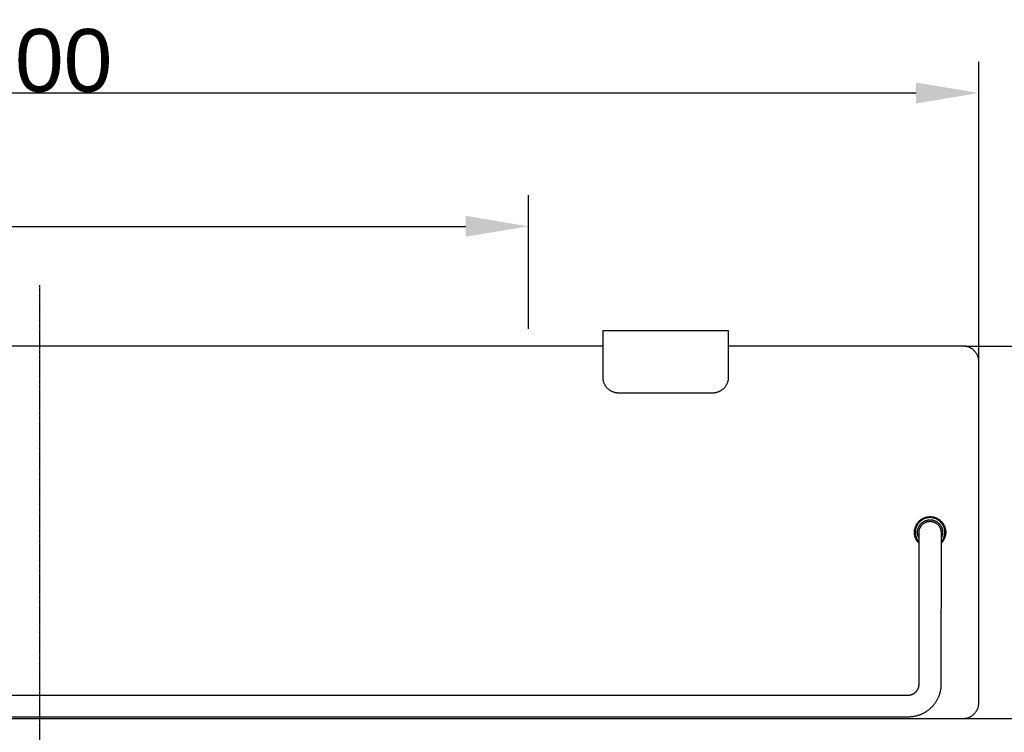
# Model space of a CAD drawing. Header units: millimetres. Extents: x 580 to 2065, y -13 to 1037.
# Tile 5 of 10: x 1208 to 1522, y 552 to 780. Entities that reach past the tile are written whole.
import ezdxf

# ---------------------------------------------------------------- set-up
doc = ezdxf.new("R2010")
doc.units = ezdxf.units.MM
doc.header["$LTSCALE"] = 0.1
doc.linetypes.add('CENTER', pattern=[0.6, 0.375, -0.075, 0.075, -0.075])
for name, color, linetype in [('CEN', 1, 'CENTER'), ('DEFAULT', 7, 'Continuous'), ('INLINE', 3, 'Continuous'), ('OUTLINE', 2, 'Continuous')]:
    doc.layers.add(name, color=color, linetype=linetype)
doc.styles.add('ARIAL', font='arial_0.ttf')
doc.dimstyles.new('DIMENSION STYLE 01', dxfattribs={"dimtxt": 20, "dimasz": 20, "dimexe": 10, "dimexo": 0.5, "dimgap": 0.09, "dimtad": 1, "dimtoh": 1, "dimdec": 0, "dimzin": 0, "dimdsep": 46, "dimtxsty": 'ARIAL', "dimcen": 0.5, "dimadec": 1, "dimazin": 0, "dimtfac": 1, "dimtdec": 4, "dimtofl": 0, "dimtmove": 0, "dimatfit": 3, "dimfxl": 1, "dimtolj": 1, "dimtzin": 0, "dimarcsym": 0})

# ---------------------------------------------------------------- blocks, each defined once
blk = doc.blocks.new('*D28')
at = {"layer": 'DEFAULT', "color": 0, "lineweight": -2, "transparency": 16777216}
for p, q in [((970.13, 681.25), (970.13, 724.02)), ((1370.13, 681.25), (1370.13, 724.02)), ((990.13, 714.02), (1350.13, 714.02))]:
    blk.add_line(p, q, dxfattribs=at)
at = {"layer": 'DEFAULT', "color": 0, "transparency": 16777216}
for points in [[(990.13, 717.36), (990.13, 710.69), (970.13, 714.02)], [(1350.13, 717.36), (1350.13, 710.69), (1370.13, 714.02)]]:
    blk.add_solid(points, dxfattribs=at)
at = {"layer": 'Defpoints', "color": 0, "transparency": 16777216}
for p in [(1370.13, 714.02), (970.13, 680.75), (1370.13, 680.75)]:
    blk.add_point(p, dxfattribs=at)
at = {"layer": 'DEFAULT', "color": 0, "transparency": 16777216, "insert": (1170.13, 724.32), "char_height": 20, "attachment_point": 5, "style": 'ARIAL'}
blk.add_mtext('\\A1;400', dxfattribs=at)
blk = doc.blocks.new('*D31')
at = {"layer": 'DEFAULT', "color": 0, "lineweight": -2, "transparency": 16777216}
for p, q in [((913.94, 671.25), (913.94, 766.63)), ((1513.94, 671.25), (1513.94, 766.63)), ((933.94, 756.63), (1493.94, 756.63))]:
    blk.add_line(p, q, dxfattribs=at)
at = {"layer": 'DEFAULT', "color": 0, "transparency": 16777216}
for points in [[(933.94, 759.97), (933.94, 753.3), (913.94, 756.63)], [(1493.94, 759.97), (1493.94, 753.3), (1513.94, 756.63)]]:
    blk.add_solid(points, dxfattribs=at)
at = {"layer": 'Defpoints', "color": 0, "transparency": 16777216}
for p in [(1513.94, 756.63), (913.94, 670.75), (1513.94, 670.75)]:
    blk.add_point(p, dxfattribs=at)
at = {"layer": 'DEFAULT', "color": 0, "transparency": 16777216, "insert": (1213.94, 766.93), "char_height": 20, "attachment_point": 5, "style": 'ARIAL'}
blk.add_mtext('\\A1;600', dxfattribs=at)
blk = doc.blocks.new('*D26')
at = {"layer": 'DEFAULT', "color": 0, "lineweight": -2, "transparency": 16777216}
for p, q in [((1509.44, 675.75), (1596.88, 675.75)), ((1586.88, 655.75), (1586.88, 576.75)), ((1509.44, 556.75), (1596.88, 556.75))]:
    blk.add_line(p, q, dxfattribs=at)
at = {"layer": 'DEFAULT', "color": 0, "transparency": 16777216}
for points in [[(1583.54, 655.75), (1590.21, 655.75), (1586.88, 675.75)], [(1583.54, 576.75), (1590.21, 576.75), (1586.88, 556.75)]]:
    blk.add_solid(points, dxfattribs=at)
at = {"layer": 'Defpoints', "color": 0, "transparency": 16777216}
for p in [(1508.94, 675.75), (1508.94, 556.75), (1586.88, 556.75)]:
    blk.add_point(p, dxfattribs=at)
at = {"layer": 'DEFAULT', "color": 0, "transparency": 16777216, "insert": (1576.58, 616.25), "char_height": 20, "attachment_point": 5, "rotation": 90, "style": 'ARIAL'}
blk.add_mtext('\\A1;119', dxfattribs=at)

msp = doc.modelspace()

# ---------------------------------------------------------------- linework, layer by layer
at = {"layer": 'CEN'}
msp.add_line((1213.94, 695.22), (1213.94, 343.96), dxfattribs=at)
at = {"layer": 'INLINE'}
for p, q in [((1494.45, 619.35), (1494.56, 619.48)), ((1494.56, 619.48), (1494.67, 619.61)), ((1494.67, 619.61), (1494.79, 619.74)), ((1494.79, 619.74), (1494.92, 619.86)), ((1495, 619.51), (1494.89, 619.39)), ((1494.92, 619.86), (1495.05, 619.98)), ((1495.11, 619.63), (1495, 619.51)), ((1495.05, 619.98), (1495.18, 620.09)), ((1495.23, 619.74), (1495.11, 619.63)), ((1495.18, 620.09), (1495.31, 620.2)), ((1495.36, 619.85), (1495.23, 619.74)), ((1495.31, 620.2), (1495.45, 620.31)), ((1495.48, 619.95), (1495.36, 619.85)), ((1495.45, 620.31), (1495.6, 620.41)), ((1495.62, 620.05), (1495.48, 619.95)), ((1495.6, 620.41), (1495.74, 620.5)), ((1495.75, 620.14), (1495.62, 620.05)), ((1495.74, 620.5), (1495.89, 620.59)), ((1495.89, 620.23), (1495.75, 620.14)), ((1495.84, 619.34), (1495.95, 619.43)), ((1495.89, 620.59), (1496.04, 620.67)), ((1496.03, 620.32), (1495.89, 620.23)), ((1495.95, 619.43), (1496.06, 619.51)), ((1496.17, 620.4), (1496.03, 620.32)), ((1496.04, 620.67), (1496.2, 620.75)), ((1496.06, 619.51), (1496.18, 619.59)), ((1496.32, 620.47), (1496.17, 620.4)), ((1496.18, 619.59), (1496.3, 619.66)), ((1496.2, 620.75), (1496.36, 620.83)), ((1496.3, 619.66), (1496.42, 619.73)), ((1496.47, 620.54), (1496.32, 620.47)), ((1496.36, 620.83), (1496.52, 620.89)), ((1496.42, 619.73), (1496.54, 619.8)), ((1496.62, 620.61), (1496.47, 620.54)), ((1496.52, 620.89), (1496.68, 620.96)), ((1496.54, 619.8), (1496.66, 619.86)), ((1496.77, 620.66), (1496.62, 620.61)), ((1496.66, 619.86), (1496.79, 619.92)), ((1496.68, 620.96), (1496.85, 621.01)), ((1496.92, 620.72), (1496.77, 620.66)), ((1496.79, 619.92), (1496.92, 619.97)), ((1496.81, 619.38), (1496.92, 619.43)), ((1496.85, 621.01), (1497.01, 621.06)), ((1497.08, 620.77), (1496.92, 620.72)), ((1496.92, 619.97), (1497.05, 620.02)), ((1496.92, 619.43), (1497.03, 619.48)), ((1497.01, 621.06), (1497.18, 621.11)), ((1497.03, 619.48), (1497.14, 619.52)), ((1497.05, 620.02), (1497.18, 620.06)), ((1497.24, 620.81), (1497.08, 620.77)), ((1497.14, 619.52), (1497.25, 619.56)), ((1497.18, 621.11), (1497.35, 621.15)), ((1497.18, 620.06), (1497.31, 620.1)), ((1497.4, 620.85), (1497.24, 620.81)), ((1497.25, 619.56), (1497.37, 619.6)), ((1497.31, 620.1), (1497.45, 620.14)), ((1497.35, 621.15), (1497.52, 621.18)), ((1497.37, 619.6), (1497.48, 619.63)), ((1497.56, 620.88), (1497.4, 620.85)), ((1497.45, 620.14), (1497.58, 620.17)), ((1497.48, 619.63), (1497.6, 619.66)), ((1497.52, 621.18), (1497.7, 621.21)), ((1497.72, 620.9), (1497.56, 620.88)), ((1497.58, 620.17), (1497.72, 620.19)), ((1497.6, 619.66), (1497.72, 619.69)), ((1497.7, 621.21), (1497.87, 621.23)), ((1497.88, 620.92), (1497.72, 620.9)), ((1497.72, 620.19), (1497.86, 620.21)), ((1497.72, 619.69), (1497.84, 619.71)), ((1497.84, 619.71), (1497.96, 619.72)), ((1497.86, 620.21), (1497.99, 620.23)), ((1497.87, 621.23), (1498.04, 621.24)), ((1498.05, 620.94), (1497.88, 620.92)), ((1497.96, 619.72), (1498.08, 619.74)), ((1497.99, 620.23), (1498.13, 620.24)), ((1498.04, 621.24), (1498.22, 621.25)), ((1498.21, 620.95), (1498.05, 620.94)), ((1498.08, 619.74), (1498.2, 619.74)), ((1498.13, 620.24), (1498.27, 620.25)), ((1498.2, 619.74), (1498.32, 619.75)), ((1498.38, 620.95), (1498.21, 620.95)), ((1498.22, 621.25), (1498.39, 621.25)), ((1498.27, 620.25), (1498.41, 620.25)), ((1498.32, 619.75), (1498.44, 619.75)), ((1498.54, 620.95), (1498.38, 620.95)), ((1498.39, 621.25), (1498.57, 621.25)), ((1498.41, 620.25), (1498.55, 620.24)), ((1498.44, 619.75), (1498.56, 619.74)), ((1498.7, 620.94), (1498.54, 620.95)), ((1498.55, 620.24), (1498.69, 620.24)), ((1498.56, 619.74), (1498.68, 619.74)), ((1498.57, 621.25), (1498.74, 621.24)), ((1498.68, 619.74), (1498.8, 619.72)), ((1498.69, 620.24), (1498.83, 620.22)), ((1498.87, 620.92), (1498.7, 620.94)), ((1498.74, 621.24), (1498.91, 621.22)), ((1498.8, 619.72), (1498.92, 619.71)), ((1498.83, 620.22), (1498.96, 620.21)), ((1499.03, 620.9), (1498.87, 620.92)), ((1498.91, 621.22), (1499.09, 621.2)), ((1498.92, 619.71), (1499.04, 619.69)), ((1498.96, 620.21), (1499.1, 620.18)), ((1499.19, 620.88), (1499.03, 620.9)), ((1499.04, 619.69), (1499.16, 619.66)), ((1499.09, 621.2), (1499.26, 621.17)), ((1499.1, 620.18), (1499.24, 620.16)), ((1499.16, 619.66), (1499.28, 619.63)), ((1499.35, 620.85), (1499.19, 620.88)), ((1499.24, 620.16), (1499.37, 620.12)), ((1499.26, 621.17), (1499.43, 621.14)), ((1499.28, 619.63), (1499.39, 619.6)), ((1499.51, 620.81), (1499.35, 620.85)), ((1499.37, 620.12), (1499.51, 620.09)), ((1499.39, 619.6), (1499.51, 619.56)), ((1499.43, 621.14), (1499.6, 621.1)), ((1499.67, 620.77), (1499.51, 620.81)), ((1499.51, 620.09), (1499.64, 620.05)), ((1499.51, 619.56), (1499.62, 619.52)), ((1499.6, 621.1), (1499.77, 621.05)), ((1499.62, 619.52), (1499.73, 619.48)), ((1499.64, 620.05), (1499.77, 620)), ((1499.83, 620.72), (1499.67, 620.77)), ((1499.73, 619.48), (1499.84, 619.43)), ((1499.77, 621.05), (1499.93, 621)), ((1499.77, 620), (1499.9, 619.95)), ((1499.98, 620.67), (1499.83, 620.72)), ((1499.84, 619.43), (1499.95, 619.38)), ((1499.9, 619.95), (1500.03, 619.89)), ((1499.93, 621), (1500.1, 620.95)), ((1500.14, 620.61), (1499.98, 620.67)), ((1500.03, 619.89), (1500.15, 619.83)), ((1500.1, 620.95), (1500.26, 620.88)), ((1500.29, 620.54), (1500.14, 620.61)), ((1500.15, 619.83), (1500.28, 619.77)), ((1500.26, 620.88), (1500.42, 620.82)), ((1500.28, 619.77), (1500.4, 619.7)), ((1500.44, 620.48), (1500.29, 620.54)), ((1500.4, 619.7), (1500.52, 619.63)), ((1500.42, 620.82), (1500.58, 620.74)), ((1500.58, 620.4), (1500.44, 620.48)), ((1500.52, 619.63), (1500.63, 619.55)), ((1500.58, 620.74), (1500.73, 620.66)), ((1500.72, 620.32), (1500.58, 620.4)), ((1500.63, 619.55), (1500.75, 619.47)), ((1500.87, 620.24), (1500.72, 620.32)), ((1500.73, 620.66), (1500.89, 620.58)), ((1500.75, 619.47), (1500.86, 619.39)), ((1501, 620.15), (1500.87, 620.24)), ((1500.89, 620.58), (1501.04, 620.49)), ((1501.14, 620.05), (1501, 620.15)), ((1501.04, 620.49), (1501.18, 620.39)), ((1501.27, 619.96), (1501.14, 620.05)), ((1501.18, 620.39), (1501.32, 620.29)), ((1501.4, 619.85), (1501.27, 619.96)), ((1501.32, 620.29), (1501.46, 620.19)), ((1501.52, 619.75), (1501.4, 619.85)), ((1501.46, 620.19), (1501.6, 620.08)), ((1501.64, 619.63), (1501.52, 619.75)), ((1501.6, 620.08), (1501.73, 619.96)), ((1501.76, 619.52), (1501.64, 619.63)), ((1501.73, 619.96), (1501.86, 619.84)), ((1501.87, 619.4), (1501.76, 619.52)), ((1501.86, 619.84), (1501.98, 619.72)), ((1501.98, 619.72), (1502.1, 619.59)), ((1502.1, 619.59), (1502.21, 619.46)), ((1502.21, 619.46), (1502.32, 619.32)), ((1493.38, 616.45), (1493.39, 616.62)), ((1493.38, 616.28), (1493.38, 616.45)), ((1493.39, 616.62), (1493.41, 616.8)), ((1493.41, 616.8), (1493.43, 616.97)), ((1493.43, 616.97), (1493.46, 617.14)), ((1493.46, 617.14), (1493.49, 617.31)), ((1493.49, 617.31), (1493.53, 617.48)), ((1493.53, 617.48), (1493.58, 617.65)), ((1493.58, 617.65), (1493.63, 617.82)), ((1493.63, 617.82), (1493.69, 617.98)), ((1493.69, 616.58), (1493.68, 616.41)), ((1493.68, 616.41), (1493.68, 616.25)), ((1493.69, 617.98), (1493.75, 618.14)), ((1493.71, 616.74), (1493.69, 616.58)), ((1493.73, 616.9), (1493.71, 616.74)), ((1493.75, 617.06), (1493.73, 616.9)), ((1493.75, 618.14), (1493.82, 618.3)), ((1493.78, 617.23), (1493.75, 617.06)), ((1493.82, 617.39), (1493.78, 617.23)), ((1493.82, 618.3), (1493.89, 618.46)), ((1493.86, 617.54), (1493.82, 617.39)), ((1493.91, 617.7), (1493.86, 617.54)), ((1493.89, 618.46), (1493.97, 618.62)), ((1493.96, 617.86), (1493.91, 617.7)), ((1494.02, 618.01), (1493.96, 617.86)), ((1493.97, 618.62), (1494.06, 618.77)), ((1494.09, 618.16), (1494.02, 618.01)), ((1494.06, 618.77), (1494.15, 618.92)), ((1494.15, 618.31), (1494.09, 618.16)), ((1494.15, 618.92), (1494.24, 619.06)), ((1494.23, 618.45), (1494.15, 618.31)), ((1494.31, 618.6), (1494.23, 618.45)), ((1494.24, 619.06), (1494.34, 619.21)), ((1494.39, 618.74), (1494.31, 618.6)), ((1494.34, 619.21), (1494.45, 619.35)), ((1494.38, 616.31), (1494.39, 616.45)), ((1494.38, 616.17), (1494.38, 616.31)), ((1494.48, 618.88), (1494.39, 618.74)), ((1494.39, 616.59), (1494.41, 616.73)), ((1494.39, 616.45), (1494.39, 616.59)), ((1494.41, 616.73), (1494.43, 616.86)), ((1494.43, 616.86), (1494.45, 617)), ((1494.45, 617), (1494.48, 617.14)), ((1494.58, 619.01), (1494.48, 618.88)), ((1494.48, 617.14), (1494.51, 617.27)), ((1494.51, 617.27), (1494.55, 617.41)), ((1494.55, 617.41), (1494.59, 617.54)), ((1494.67, 619.14), (1494.58, 619.01)), ((1494.59, 617.54), (1494.64, 617.67)), ((1494.64, 617.67), (1494.69, 617.8)), ((1494.78, 619.27), (1494.67, 619.14)), ((1494.69, 617.8), (1494.75, 617.93)), ((1494.75, 617.93), (1494.81, 618.05)), ((1494.89, 619.39), (1494.78, 619.27)), ((1494.81, 618.05), (1494.87, 618.17)), ((1494.87, 618.17), (1494.94, 618.29)), ((1494.88, 616.37), (1494.89, 616.49)), ((1494.88, 616.25), (1494.88, 616.37)), ((1494.89, 616.49), (1494.9, 616.61)), ((1494.9, 616.61), (1494.91, 616.73)), ((1494.91, 616.73), (1494.93, 616.85)), ((1494.93, 616.85), (1494.95, 616.97)), ((1494.94, 618.29), (1495.02, 618.41)), ((1494.95, 616.97), (1494.98, 617.09)), ((1494.98, 617.09), (1495.01, 617.2)), ((1495.01, 617.2), (1495.05, 617.32)), ((1495.02, 618.41), (1495.09, 618.53)), ((1495.05, 617.32), (1495.09, 617.43)), ((1495.09, 618.53), (1495.17, 618.64)), ((1495.09, 617.43), (1495.13, 617.55)), ((1495.13, 617.55), (1495.18, 617.66)), ((1495.17, 618.64), (1495.26, 618.75)), ((1495.18, 617.66), (1495.23, 617.77)), ((1495.23, 617.77), (1495.28, 617.88)), ((1495.26, 618.75), (1495.35, 618.86)), ((1495.28, 617.88), (1495.34, 617.98)), ((1495.34, 617.98), (1495.4, 618.09)), ((1495.35, 618.86), (1495.44, 618.96)), ((1495.4, 618.09), (1495.47, 618.19)), ((1495.44, 618.96), (1495.54, 619.06)), ((1495.47, 618.19), (1495.53, 618.29)), ((1495.53, 618.29), (1495.61, 618.38)), ((1495.54, 619.06), (1495.63, 619.16)), ((1495.61, 618.38), (1495.68, 618.48)), ((1495.63, 619.16), (1495.74, 619.25)), ((1495.68, 618.48), (1495.76, 618.57)), ((1495.74, 619.25), (1495.84, 619.34)), ((1495.76, 618.57), (1495.84, 618.66)), ((1495.84, 618.66), (1495.93, 618.75)), ((1495.93, 618.75), (1496.01, 618.83)), ((1496.01, 618.83), (1496.1, 618.91)), ((1496.1, 618.91), (1496.2, 618.99)), ((1496.2, 618.99), (1496.29, 619.06)), ((1496.29, 619.06), (1496.39, 619.13)), ((1496.39, 619.13), (1496.49, 619.2)), ((1496.49, 619.2), (1496.59, 619.26)), ((1496.59, 619.26), (1496.7, 619.32)), ((1496.7, 619.32), (1496.81, 619.38)), ((1499.95, 619.38), (1500.06, 619.32)), ((1500.06, 619.32), (1500.16, 619.26)), ((1500.16, 619.26), (1500.27, 619.2)), ((1500.27, 619.2), (1500.37, 619.13)), ((1500.37, 619.13), (1500.47, 619.06)), ((1500.47, 619.06), (1500.56, 618.99)), ((1500.56, 618.99), (1500.66, 618.91)), ((1500.66, 618.91), (1500.75, 618.83)), ((1500.75, 618.83), (1500.83, 618.75)), ((1500.83, 618.75), (1500.92, 618.66)), ((1500.86, 619.39), (1500.96, 619.3)), ((1500.92, 618.66), (1501, 618.57)), ((1500.96, 619.3), (1501.07, 619.21)), ((1501, 618.57), (1501.08, 618.48)), ((1501.07, 619.21), (1501.17, 619.11)), ((1501.08, 618.48), (1501.15, 618.38)), ((1501.15, 618.38), (1501.23, 618.29)), ((1501.17, 619.11), (1501.27, 619.02)), ((1501.23, 618.29), (1501.29, 618.19)), ((1501.27, 619.02), (1501.36, 618.91)), ((1501.29, 618.19), (1501.36, 618.09)), ((1501.36, 618.91), (1501.45, 618.81)), ((1501.36, 618.09), (1501.42, 617.98)), ((1501.42, 617.98), (1501.48, 617.88)), ((1501.45, 618.81), (1501.54, 618.7)), ((1501.48, 617.88), (1501.53, 617.77)), ((1501.53, 617.77), (1501.58, 617.66)), ((1501.54, 618.7), (1501.62, 618.59)), ((1501.58, 617.66), (1501.63, 617.55)), ((1501.62, 618.59), (1501.7, 618.48)), ((1501.63, 617.55), (1501.67, 617.43)), ((1501.67, 617.43), (1501.71, 617.32)), ((1501.7, 618.48), (1501.78, 618.36)), ((1501.71, 617.32), (1501.75, 617.2)), ((1501.75, 617.2), (1501.78, 617.09)), ((1501.78, 618.36), (1501.85, 618.24)), ((1501.78, 617.09), (1501.8, 616.97)), ((1501.8, 616.97), (1501.83, 616.85)), ((1501.83, 616.85), (1501.85, 616.73)), ((1501.85, 618.24), (1501.92, 618.12)), ((1501.85, 616.73), (1501.86, 616.61)), ((1501.86, 616.61), (1501.87, 616.49)), ((1501.98, 619.28), (1501.87, 619.4)), ((1501.87, 616.49), (1501.88, 616.37)), ((1501.88, 616.37), (1501.88, 616.25)), ((1501.92, 618.12), (1501.98, 617.99)), ((1502.08, 619.15), (1501.98, 619.28)), ((1501.98, 617.99), (1502.04, 617.87)), ((1502.04, 617.87), (1502.09, 617.74)), ((1502.18, 619.02), (1502.08, 619.15)), ((1502.09, 617.74), (1502.14, 617.61)), ((1502.14, 617.61), (1502.19, 617.48)), ((1502.27, 618.88), (1502.18, 619.02)), ((1502.19, 617.48), (1502.23, 617.35)), ((1502.23, 617.35), (1502.26, 617.21)), ((1502.26, 617.21), (1502.29, 617.08)), ((1502.36, 618.75), (1502.27, 618.88)), ((1502.29, 617.08), (1502.32, 616.94)), ((1502.32, 619.32), (1502.43, 619.19)), ((1502.32, 616.94), (1502.34, 616.8)), ((1502.34, 616.8), (1502.36, 616.66)), ((1502.45, 618.61), (1502.36, 618.75)), ((1502.36, 616.66), (1502.37, 616.53)), ((1502.37, 616.53), (1502.38, 616.39)), ((1502.38, 616.39), (1502.38, 616.25)), ((1502.43, 619.19), (1502.53, 619.04)), ((1502.53, 618.46), (1502.45, 618.61)), ((1502.53, 619.04), (1502.62, 618.9)), ((1502.6, 618.32), (1502.53, 618.46)), ((1502.67, 618.17), (1502.6, 618.32)), ((1502.62, 618.9), (1502.71, 618.75)), ((1502.73, 618.02), (1502.67, 618.17)), ((1502.71, 618.75), (1502.8, 618.59)), ((1502.79, 617.86), (1502.73, 618.02)), ((1502.85, 617.71), (1502.79, 617.86)), ((1502.8, 618.59), (1502.88, 618.44)), ((1502.9, 617.55), (1502.85, 617.71)), ((1502.88, 618.44), (1502.95, 618.28)), ((1502.94, 617.39), (1502.9, 617.55)), ((1502.98, 617.23), (1502.94, 617.39)), ((1502.95, 618.28), (1503.02, 618.12)), ((1503.01, 617.07), (1502.98, 617.23)), ((1503.03, 616.91), (1503.01, 617.07)), ((1503.02, 618.12), (1503.08, 617.96)), ((1503.05, 616.75), (1503.03, 616.91)), ((1503.07, 616.59), (1503.05, 616.75)), ((1503.08, 616.42), (1503.07, 616.59)), ((1503.08, 617.96), (1503.14, 617.79)), ((1503.08, 616.26), (1503.08, 616.42)), ((1503.14, 617.79), (1503.19, 617.63)), ((1503.19, 617.63), (1503.23, 617.46)), ((1503.23, 617.46), (1503.27, 617.29)), ((1503.27, 617.29), (1503.3, 617.12)), ((1503.3, 617.12), (1503.33, 616.94)), ((1503.33, 616.94), (1503.35, 616.77)), ((1503.35, 616.77), (1503.37, 616.6)), ((1503.37, 616.6), (1503.38, 616.42)), ((1503.38, 616.42), (1503.38, 616.25)), ((1493.38, 616.1), (1493.38, 616.28)), ((1493.39, 615.93), (1493.38, 616.1)), ((1493.4, 615.75), (1493.39, 615.93)), ((1493.42, 615.58), (1493.4, 615.75)), ((1493.45, 615.41), (1493.42, 615.58)), ((1493.48, 615.24), (1493.45, 615.41)), ((1493.52, 615.07), (1493.48, 615.24)), ((1493.56, 614.9), (1493.52, 615.07)), ((1493.61, 614.73), (1493.56, 614.9)), ((1493.67, 614.57), (1493.61, 614.73)), ((1493.73, 614.4), (1493.67, 614.57)), ((1493.68, 616.25), (1493.68, 616.09)), ((1493.68, 616.09), (1493.69, 615.92)), ((1493.69, 615.92), (1493.71, 615.76)), ((1493.71, 615.76), (1493.73, 615.6)), ((1493.73, 615.6), (1493.75, 615.44)), ((1493.8, 614.24), (1493.73, 614.4)), ((1493.75, 615.44), (1493.78, 615.27)), ((1493.78, 615.27), (1493.82, 615.12)), ((1493.87, 614.08), (1493.8, 614.24)), ((1493.82, 615.12), (1493.86, 614.96)), ((1493.86, 614.96), (1493.91, 614.8)), ((1493.95, 613.93), (1493.87, 614.08)), ((1493.91, 614.8), (1493.96, 614.65)), ((1494.03, 613.77), (1493.95, 613.93)), ((1493.96, 614.65), (1494.02, 614.49)), ((1494.02, 614.49), (1494.08, 614.34)), ((1494.12, 613.62), (1494.03, 613.77)), ((1494.08, 614.34), (1494.15, 614.19)), ((1494.21, 613.48), (1494.12, 613.62)), ((1494.15, 614.19), (1494.23, 614.05)), ((1494.31, 613.33), (1494.21, 613.48)), ((1494.23, 614.05), (1494.31, 613.91)), ((1494.31, 613.91), (1494.39, 613.76)), ((1494.42, 613.19), (1494.31, 613.33)), ((1494.39, 616.03), (1494.38, 616.17)), ((1494.4, 615.89), (1494.39, 616.03)), ((1494.39, 613.76), (1494.48, 613.63)), ((1494.41, 615.76), (1494.4, 615.89)), ((1494.43, 615.62), (1494.41, 615.76)), ((1494.53, 613.06), (1494.42, 613.19)), ((1494.45, 615.48), (1494.43, 615.62)), ((1494.48, 615.35), (1494.45, 615.48)), ((1494.52, 615.21), (1494.48, 615.35)), ((1494.48, 613.63), (1494.57, 613.49)), ((1494.55, 615.08), (1494.52, 615.21)), ((1494.6, 614.95), (1494.55, 615.08)), ((1494.57, 613.49), (1494.67, 613.36)), ((1494.65, 614.82), (1494.6, 614.95)), ((1494.7, 614.69), (1494.65, 614.82)), ((1494.67, 613.36), (1494.77, 613.24)), ((1494.75, 614.56), (1494.7, 614.69)), ((1494.81, 614.44), (1494.75, 614.56)), ((1494.77, 613.24), (1494.88, 613.11)), ((1494.88, 614.31), (1494.81, 614.44)), ((1494.88, 601.34), (1494.88, 616.25)), ((1501.88, 616.17), (1501.87, 567.37)), ((1501.88, 616.25), (1501.88, 616.25)), ((1501.88, 616.25), (1501.88, 616.17)), ((1501.94, 614.43), (1501.88, 614.31)), ((1501.88, 613.11), (1501.99, 613.24)), ((1502, 614.55), (1501.94, 614.43)), ((1501.99, 613.24), (1502.09, 613.36)), ((1502.06, 614.68), (1502, 614.55)), ((1502.11, 614.8), (1502.06, 614.68)), ((1502.09, 613.36), (1502.19, 613.49)), ((1502.15, 614.93), (1502.11, 614.8)), ((1502.2, 615.05), (1502.15, 614.93)), ((1502.19, 613.49), (1502.28, 613.63)), ((1502.24, 615.18), (1502.2, 615.05)), ((1502.34, 613.19), (1502.23, 613.06)), ((1502.27, 615.31), (1502.24, 615.18)), ((1502.3, 615.45), (1502.27, 615.31)), ((1502.28, 613.63), (1502.37, 613.77)), ((1502.32, 615.58), (1502.3, 615.45)), ((1502.34, 615.71), (1502.32, 615.58)), ((1502.36, 615.85), (1502.34, 615.71)), ((1502.44, 613.33), (1502.34, 613.19)), ((1502.37, 615.98), (1502.36, 615.85)), ((1502.38, 616.11), (1502.37, 615.98)), ((1502.37, 613.77), (1502.46, 613.91)), ((1502.38, 616.25), (1502.38, 616.11)), ((1502.54, 613.48), (1502.44, 613.33)), ((1502.46, 613.91), (1502.53, 614.05)), ((1502.53, 614.05), (1502.61, 614.2)), ((1502.63, 613.62), (1502.54, 613.48)), ((1502.61, 614.2), (1502.68, 614.35)), ((1502.72, 613.77), (1502.63, 613.62)), ((1502.68, 614.35), (1502.74, 614.5)), ((1502.81, 613.92), (1502.72, 613.77)), ((1502.74, 614.5), (1502.8, 614.65)), ((1502.8, 614.65), (1502.85, 614.81)), ((1502.88, 614.08), (1502.81, 613.92)), ((1502.85, 614.81), (1502.9, 614.96)), ((1502.96, 614.23), (1502.88, 614.08)), ((1502.9, 614.96), (1502.94, 615.12)), ((1502.94, 615.12), (1502.98, 615.28)), ((1503.02, 614.39), (1502.96, 614.23)), ((1502.98, 615.28), (1503.01, 615.44)), ((1503.01, 615.44), (1503.04, 615.6)), ((1503.08, 614.55), (1503.02, 614.39)), ((1503.04, 615.6), (1503.05, 615.77)), ((1503.05, 615.77), (1503.07, 615.93)), ((1503.07, 615.93), (1503.08, 616.09)), ((1503.08, 616.09), (1503.08, 616.26)), ((1503.14, 614.72), (1503.08, 614.55)), ((1503.19, 614.88), (1503.14, 614.72)), ((1503.23, 615.05), (1503.19, 614.88)), ((1503.27, 615.22), (1503.23, 615.05)), ((1503.31, 615.39), (1503.27, 615.22)), ((1503.33, 615.56), (1503.31, 615.39)), ((1503.35, 615.73), (1503.33, 615.56)), ((1503.37, 615.9), (1503.35, 615.73)), ((1503.38, 616.08), (1503.37, 615.9)), ((1503.38, 616.25), (1503.38, 616.08)), ((1494.64, 612.93), (1494.53, 613.06)), ((1494.76, 612.8), (1494.64, 612.93)), ((1494.88, 612.67), (1494.76, 612.8)), ((1502, 612.8), (1501.88, 612.68)), ((1502.12, 612.93), (1502, 612.8)), ((1502.23, 613.06), (1502.12, 612.93)), ((1494.88, 590.88), (1494.88, 601.34)), ((1494.88, 577.52), (1494.88, 590.88)), ((1494.88, 567.69), (1494.88, 577.52)), ((1494.41, 565.96), (1494.44, 566.02)), ((1494.44, 566.02), (1494.48, 566.08)), ((1494.48, 566.08), (1494.51, 566.15)), ((1494.51, 566.15), (1494.54, 566.21)), ((1494.54, 566.21), (1494.57, 566.27)), ((1494.57, 566.27), (1494.6, 566.33)), ((1494.6, 566.33), (1494.62, 566.4)), ((1494.62, 566.4), (1494.65, 566.46)), ((1494.65, 566.46), (1494.67, 566.53)), ((1494.67, 566.53), (1494.7, 566.59)), ((1494.7, 566.59), (1494.72, 566.66)), ((1494.72, 566.66), (1494.74, 566.73)), ((1494.74, 566.73), (1494.76, 566.79)), ((1494.76, 566.79), (1494.77, 566.86)), ((1494.77, 566.86), (1494.79, 566.93)), ((1494.79, 566.93), (1494.81, 567)), ((1494.81, 567), (1494.82, 567.08)), ((1494.82, 567.08), (1494.83, 567.15)), ((1494.83, 567.15), (1494.84, 567.22)), ((1494.84, 567.22), (1494.85, 567.29)), ((1494.85, 567.29), (1494.86, 567.36)), ((1494.86, 567.36), (1494.87, 567.44)), ((1494.87, 567.5), (1494.88, 567.57)), ((1494.87, 567.44), (1494.87, 567.5)), ((1494.88, 567.57), (1494.88, 567.69)), ((1501.75, 566.06), (1501.71, 565.85)), ((1501.78, 566.29), (1501.75, 566.06)), ((1501.81, 566.51), (1501.78, 566.29)), ((1501.83, 566.72), (1501.81, 566.51)), ((1501.85, 566.94), (1501.83, 566.72)), ((1501.86, 567.15), (1501.85, 566.94)), ((1501.87, 567.37), (1501.86, 567.15)), ((936.41, 564.22), (1491.36, 564.22)), ((1491.36, 564.22), (1491.54, 564.22)), ((1491.54, 564.22), (1491.59, 564.22)), ((1491.59, 564.22), (1491.64, 564.22)), ((1491.64, 564.22), (1491.73, 564.23)), ((1491.73, 564.23), (1491.82, 564.24)), ((1491.82, 564.24), (1491.89, 564.25)), ((1491.89, 564.25), (1491.96, 564.26)), ((1491.96, 564.26), (1492.02, 564.27)), ((1492.02, 564.27), (1492.09, 564.29)), ((1492.09, 564.29), (1492.16, 564.3)), ((1492.16, 564.3), (1492.22, 564.32)), ((1492.22, 564.32), (1492.29, 564.33)), ((1492.29, 564.33), (1492.36, 564.35)), ((1492.36, 564.35), (1492.42, 564.37)), ((1492.42, 564.37), (1492.49, 564.4)), ((1492.49, 564.4), (1492.56, 564.42)), ((1492.56, 564.42), (1492.62, 564.44)), ((1492.62, 564.44), (1492.69, 564.47)), ((1492.69, 564.47), (1492.75, 564.49)), ((1492.75, 564.49), (1492.82, 564.52)), ((1492.82, 564.52), (1492.88, 564.55)), ((1492.88, 564.55), (1492.94, 564.58)), ((1492.94, 564.58), (1493, 564.61)), ((1493, 564.61), (1493.07, 564.65)), ((1493.07, 564.65), (1493.13, 564.68)), ((1493.13, 564.68), (1493.19, 564.72)), ((1493.19, 564.72), (1493.25, 564.75)), ((1493.25, 564.75), (1493.31, 564.79)), ((1493.31, 564.79), (1493.36, 564.83)), ((1493.36, 564.83), (1493.42, 564.87)), ((1493.42, 564.87), (1493.48, 564.91)), ((1493.48, 564.91), (1493.53, 564.96)), ((1493.53, 564.96), (1493.59, 565)), ((1493.59, 565), (1493.64, 565.04)), ((1493.64, 565.04), (1493.7, 565.09)), ((1493.7, 565.09), (1493.75, 565.14)), ((1493.75, 565.14), (1493.8, 565.19)), ((1493.8, 565.19), (1493.85, 565.24)), ((1493.85, 565.24), (1493.9, 565.29)), ((1493.9, 565.29), (1493.95, 565.34)), ((1493.95, 565.34), (1494, 565.39)), ((1494, 565.39), (1494.04, 565.44)), ((1494.04, 565.44), (1494.09, 565.5)), ((1494.09, 565.5), (1494.13, 565.55)), ((1494.13, 565.55), (1494.18, 565.61)), ((1494.18, 565.61), (1494.22, 565.67)), ((1494.22, 565.67), (1494.26, 565.72)), ((1494.26, 565.72), (1494.3, 565.78)), ((1494.3, 565.78), (1494.34, 565.84)), ((1494.34, 565.84), (1494.37, 565.9)), ((1494.37, 565.9), (1494.41, 565.96)), ((1500.77, 563.01), (1500.67, 562.82)), ((1500.86, 563.2), (1500.77, 563.01)), ((1500.95, 563.4), (1500.86, 563.2)), ((1501.04, 563.6), (1500.95, 563.4)), ((1501.12, 563.8), (1501.04, 563.6)), ((1501.2, 564), (1501.12, 563.8)), ((1501.27, 564.2), (1501.2, 564)), ((1501.34, 564.4), (1501.27, 564.2)), ((1501.41, 564.61), (1501.34, 564.4)), ((1501.47, 564.81), (1501.41, 564.61)), ((1501.53, 565.02), (1501.47, 564.81)), ((1501.58, 565.22), (1501.53, 565.02)), ((1501.63, 565.43), (1501.58, 565.22)), ((1501.67, 565.64), (1501.63, 565.43)), ((1501.71, 565.85), (1501.67, 565.64)), ((1498.3, 559.82), (1498.13, 559.67)), ((1498.46, 559.96), (1498.3, 559.82)), ((1498.62, 560.11), (1498.46, 559.96)), ((1498.78, 560.26), (1498.62, 560.11)), ((1498.93, 560.41), (1498.78, 560.26)), ((1499.07, 560.57), (1498.93, 560.41)), ((1499.22, 560.72), (1499.07, 560.57)), ((1499.36, 560.88), (1499.22, 560.72)), ((1499.49, 561.05), (1499.36, 560.88)), ((1499.63, 561.21), (1499.49, 561.05)), ((1499.76, 561.38), (1499.63, 561.21)), ((1499.88, 561.55), (1499.76, 561.38)), ((1500.01, 561.73), (1499.88, 561.55)), ((1500.13, 561.9), (1500.01, 561.73)), ((1500.24, 562.08), (1500.13, 561.9)), ((1500.35, 562.26), (1500.24, 562.08)), ((1500.46, 562.45), (1500.35, 562.26)), ((1500.57, 562.63), (1500.46, 562.45)), ((1500.67, 562.82), (1500.57, 562.63)), ((1491.83, 557.22), (938.99, 557.22)), ((1492.03, 557.23), (1491.83, 557.22)), ((1492.27, 557.25), (1492.03, 557.23)), ((1492.49, 557.27), (1492.27, 557.25)), ((1492.77, 557.31), (1492.49, 557.27)), ((1493.05, 557.35), (1492.77, 557.31)), ((1493.33, 557.4), (1493.05, 557.35)), ((1493.62, 557.46), (1493.33, 557.4)), ((1493.91, 557.52), (1493.62, 557.46)), ((1494.19, 557.6), (1493.91, 557.52)), ((1494.39, 557.66), (1494.19, 557.6)), ((1494.6, 557.72), (1494.39, 557.66)), ((1494.8, 557.79), (1494.6, 557.72)), ((1495, 557.86), (1494.8, 557.79)), ((1495.2, 557.93), (1495, 557.86)), ((1495.4, 558.01), (1495.2, 557.93)), ((1495.6, 558.1), (1495.4, 558.01)), ((1495.79, 558.19), (1495.6, 558.1)), ((1495.98, 558.28), (1495.79, 558.19)), ((1496.17, 558.37), (1495.98, 558.28)), ((1496.36, 558.47), (1496.17, 558.37)), ((1496.54, 558.57), (1496.36, 558.47)), ((1496.72, 558.68), (1496.54, 558.57)), ((1496.9, 558.78), (1496.72, 558.68)), ((1497.08, 558.9), (1496.9, 558.78)), ((1497.26, 559.01), (1497.08, 558.9)), ((1497.44, 559.14), (1497.26, 559.01)), ((1497.62, 559.27), (1497.44, 559.14)), ((1497.79, 559.4), (1497.62, 559.27)), ((1497.96, 559.53), (1497.79, 559.4)), ((1498.13, 559.67), (1497.96, 559.53))]:
    msp.add_line(p, q, dxfattribs=at)
at = {"layer": 'OUTLINE'}
for p, q in [((1393.94, 680.75), (1433.94, 680.75)), ((1393.94, 665.75), (1393.94, 680.75)), ((1433.94, 680.75), (1433.94, 665.75)), ((1393.94, 675.75), (1033.94, 675.75)), ((1508.94, 675.75), (1433.94, 675.75)), ((1509.11, 675.75), (1508.94, 675.75)), ((1509.28, 675.74), (1509.11, 675.75)), ((1509.45, 675.72), (1509.28, 675.74)), ((1509.62, 675.7), (1509.45, 675.72)), ((1509.79, 675.68), (1509.62, 675.7)), ((1509.96, 675.64), (1509.79, 675.68)), ((1510.12, 675.61), (1509.96, 675.64)), ((1510.29, 675.56), (1510.12, 675.61)), ((1510.45, 675.51), (1510.29, 675.56)), ((1510.61, 675.46), (1510.45, 675.51)), ((1510.77, 675.4), (1510.61, 675.46)), ((1510.93, 675.33), (1510.77, 675.4)), ((1511.09, 675.26), (1510.93, 675.33)), ((1511.24, 675.19), (1511.09, 675.26)), ((1511.39, 675.11), (1511.24, 675.19)), ((1511.54, 675.02), (1511.39, 675.11)), ((1511.68, 674.93), (1511.54, 675.02)), ((1511.82, 674.83), (1511.68, 674.93)), ((1511.96, 674.73), (1511.82, 674.83)), ((1512.1, 674.63), (1511.96, 674.73)), ((1512.23, 674.52), (1512.1, 674.63)), ((1512.35, 674.4), (1512.23, 674.52)), ((1512.48, 674.28), (1512.35, 674.4)), ((1512.59, 674.16), (1512.48, 674.28)), ((1512.71, 674.03), (1512.59, 674.16)), ((1512.82, 673.9), (1512.71, 674.03)), ((1512.92, 673.77), (1512.82, 673.9)), ((1513.02, 673.63), (1512.92, 673.77)), ((1513.12, 673.49), (1513.02, 673.63)), ((1513.21, 673.35), (1513.12, 673.49)), ((1513.3, 673.2), (1513.21, 673.35)), ((1513.38, 673.05), (1513.3, 673.2)), ((1513.46, 672.9), (1513.38, 673.05)), ((1513.53, 672.74), (1513.46, 672.9)), ((1513.59, 672.58), (1513.53, 672.74)), ((1513.65, 672.42), (1513.59, 672.58)), ((1513.71, 672.26), (1513.65, 672.42)), ((1513.75, 672.1), (1513.71, 672.26)), ((1513.8, 671.93), (1513.75, 672.1)), ((1513.84, 671.77), (1513.8, 671.93)), ((1513.87, 671.6), (1513.84, 671.77)), ((1513.89, 671.43), (1513.87, 671.6)), ((1513.91, 671.26), (1513.89, 671.43)), ((1513.93, 671.09), (1513.91, 671.26)), ((1513.94, 670.92), (1513.93, 671.09)), ((1513.94, 670.75), (1513.94, 670.92)), ((1513.94, 561.75), (1513.94, 670.75)), ((1393.94, 665.58), (1393.94, 665.75)), ((1393.95, 665.41), (1393.94, 665.58)), ((1393.97, 665.24), (1393.95, 665.41)), ((1393.99, 665.07), (1393.97, 665.24)), ((1394.01, 664.9), (1393.99, 665.07)), ((1394.04, 664.73), (1394.01, 664.9)), ((1394.08, 664.56), (1394.04, 664.73)), ((1394.13, 664.4), (1394.08, 664.56)), ((1394.17, 664.24), (1394.13, 664.4)), ((1394.23, 664.07), (1394.17, 664.24)), ((1394.29, 663.91), (1394.23, 664.07)), ((1394.35, 663.76), (1394.29, 663.91)), ((1394.42, 663.6), (1394.35, 663.76)), ((1394.5, 663.45), (1394.42, 663.6)), ((1394.58, 663.3), (1394.5, 663.45)), ((1433.38, 663.45), (1433.3, 663.3)), ((1433.46, 663.6), (1433.38, 663.45)), ((1433.53, 663.76), (1433.46, 663.6)), ((1433.59, 663.91), (1433.53, 663.76)), ((1433.65, 664.07), (1433.59, 663.91)), ((1433.71, 664.24), (1433.65, 664.07)), ((1433.75, 664.4), (1433.71, 664.24)), ((1433.8, 664.56), (1433.75, 664.4)), ((1433.84, 664.73), (1433.8, 664.56)), ((1433.87, 664.9), (1433.84, 664.73)), ((1433.89, 665.07), (1433.87, 664.9)), ((1433.91, 665.24), (1433.89, 665.07)), ((1433.93, 665.41), (1433.91, 665.24)), ((1433.94, 665.58), (1433.93, 665.41)), ((1433.94, 665.75), (1433.94, 665.58)), ((1394.67, 663.15), (1394.58, 663.3)), ((1394.76, 663.01), (1394.67, 663.15)), ((1394.85, 662.87), (1394.76, 663.01)), ((1394.96, 662.73), (1394.85, 662.87)), ((1395.06, 662.59), (1394.96, 662.73)), ((1395.17, 662.46), (1395.06, 662.59)), ((1395.29, 662.34), (1395.17, 662.46)), ((1395.4, 662.21), (1395.29, 662.34)), ((1395.53, 662.09), (1395.4, 662.21)), ((1395.65, 661.98), (1395.53, 662.09)), ((1395.78, 661.87), (1395.65, 661.98)), ((1395.92, 661.76), (1395.78, 661.87)), ((1396.06, 661.66), (1395.92, 661.76)), ((1396.2, 661.57), (1396.06, 661.66)), ((1396.34, 661.48), (1396.2, 661.57)), ((1396.49, 661.39), (1396.34, 661.48)), ((1396.64, 661.31), (1396.49, 661.39)), ((1396.79, 661.23), (1396.64, 661.31)), ((1396.95, 661.16), (1396.79, 661.23)), ((1397.11, 661.1), (1396.95, 661.16)), ((1397.27, 661.04), (1397.11, 661.1)), ((1397.43, 660.98), (1397.27, 661.04)), ((1397.59, 660.93), (1397.43, 660.98)), ((1397.76, 660.89), (1397.59, 660.93)), ((1397.92, 660.85), (1397.76, 660.89)), ((1398.09, 660.82), (1397.92, 660.85)), ((1398.26, 660.8), (1398.09, 660.82)), ((1398.43, 660.77), (1398.26, 660.8)), ((1398.6, 660.76), (1398.43, 660.77)), ((1398.77, 660.75), (1398.6, 660.76)), ((1398.94, 660.75), (1398.77, 660.75)), ((1428.94, 660.75), (1398.94, 660.75)), ((1429.11, 660.75), (1428.94, 660.75)), ((1429.28, 660.76), (1429.11, 660.75)), ((1429.45, 660.77), (1429.28, 660.76)), ((1429.62, 660.8), (1429.45, 660.77)), ((1429.79, 660.82), (1429.62, 660.8)), ((1429.96, 660.85), (1429.79, 660.82)), ((1430.12, 660.89), (1429.96, 660.85)), ((1430.29, 660.93), (1430.12, 660.89)), ((1430.45, 660.98), (1430.29, 660.93)), ((1430.61, 661.04), (1430.45, 660.98)), ((1430.77, 661.1), (1430.61, 661.04)), ((1430.93, 661.16), (1430.77, 661.1)), ((1431.09, 661.23), (1430.93, 661.16)), ((1431.24, 661.31), (1431.09, 661.23)), ((1431.39, 661.39), (1431.24, 661.31)), ((1431.54, 661.48), (1431.39, 661.39)), ((1431.68, 661.57), (1431.54, 661.48)), ((1431.82, 661.66), (1431.68, 661.57)), ((1431.96, 661.76), (1431.82, 661.66)), ((1432.1, 661.87), (1431.96, 661.76)), ((1432.23, 661.98), (1432.1, 661.87)), ((1432.35, 662.09), (1432.23, 661.98)), ((1432.48, 662.21), (1432.35, 662.09)), ((1432.59, 662.34), (1432.48, 662.21)), ((1432.71, 662.46), (1432.59, 662.34)), ((1432.82, 662.59), (1432.71, 662.46)), ((1432.92, 662.73), (1432.82, 662.59)), ((1433.02, 662.87), (1432.92, 662.73)), ((1433.12, 663.01), (1433.02, 662.87)), ((1433.21, 663.15), (1433.12, 663.01)), ((1433.3, 663.3), (1433.21, 663.15)), ((1513.46, 559.6), (1513.53, 559.76)), ((1513.53, 559.76), (1513.59, 559.91)), ((1513.59, 559.91), (1513.65, 560.07)), ((1513.65, 560.07), (1513.71, 560.24)), ((1513.71, 560.24), (1513.75, 560.4)), ((1513.75, 560.4), (1513.8, 560.56)), ((1513.8, 560.56), (1513.84, 560.73)), ((1513.84, 560.73), (1513.87, 560.9)), ((1513.87, 560.9), (1513.89, 561.07)), ((1513.89, 561.07), (1513.91, 561.24)), ((1513.91, 561.24), (1513.93, 561.41)), ((1513.93, 561.41), (1513.94, 561.58)), ((1513.94, 561.58), (1513.94, 561.75)), ((918.94, 556.75), (1508.94, 556.75)), ((1508.94, 556.75), (1509.11, 556.75)), ((1509.11, 556.75), (1509.28, 556.76)), ((1509.28, 556.76), (1509.45, 556.77)), ((1509.45, 556.77), (1509.62, 556.8)), ((1509.62, 556.8), (1509.79, 556.82)), ((1509.79, 556.82), (1509.96, 556.85)), ((1509.96, 556.85), (1510.12, 556.89)), ((1510.12, 556.89), (1510.29, 556.93)), ((1510.29, 556.93), (1510.45, 556.98)), ((1510.45, 556.98), (1510.61, 557.04)), ((1510.61, 557.04), (1510.77, 557.1)), ((1510.77, 557.1), (1510.93, 557.16)), ((1510.93, 557.16), (1511.09, 557.23)), ((1511.09, 557.23), (1511.24, 557.31)), ((1511.24, 557.31), (1511.39, 557.39)), ((1511.39, 557.39), (1511.54, 557.48)), ((1511.54, 557.48), (1511.68, 557.57)), ((1511.68, 557.57), (1511.82, 557.66)), ((1511.82, 557.66), (1511.96, 557.76)), ((1511.96, 557.76), (1512.1, 557.87)), ((1512.1, 557.87), (1512.23, 557.98)), ((1512.23, 557.98), (1512.35, 558.09)), ((1512.35, 558.09), (1512.48, 558.21)), ((1512.48, 558.21), (1512.59, 558.34)), ((1512.59, 558.34), (1512.71, 558.46)), ((1512.71, 558.46), (1512.82, 558.59)), ((1512.82, 558.59), (1512.92, 558.73)), ((1512.92, 558.73), (1513.02, 558.87)), ((1513.02, 558.87), (1513.12, 559.01)), ((1513.12, 559.01), (1513.21, 559.15)), ((1513.21, 559.15), (1513.3, 559.3)), ((1513.3, 559.3), (1513.38, 559.45)), ((1513.38, 559.45), (1513.46, 559.6))]:
    msp.add_line(p, q, dxfattribs=at)

# ---------------------------------------------------------------- dimensions: what is measured, and where the dimension line sits
at = {"layer": 'DEFAULT'}
for base, p1, p2, picture, middle in [((1513.94, 756.63), (913.94, 670.75), (1513.94, 670.75), '*D31', (1213.94, 766.93)), ((1370.13, 714.02), (970.13, 680.75), (1370.13, 680.75), '*D28', (1170.13, 724.32))]:
    dim = msp.add_linear_dim(base=base, p1=p1, p2=p2, dimstyle='DIMENSION STYLE 01', override={"dimtxsty": 'ARIAL'}, dxfattribs=at)
    dim.commit()
    dim.dimension.update_dxf_attribs({"geometry": picture, "text_midpoint": middle})
dim = msp.add_linear_dim(base=(1586.88, 556.75), p1=(1508.94, 675.75), p2=(1508.94, 556.75), angle=90, dimstyle='DIMENSION STYLE 01', dxfattribs=at)
dim.commit()
dim.dimension.update_dxf_attribs({"geometry": '*D26', "text_midpoint": (1576.58, 616.25)})

doc.saveas('drawing.dxf')
